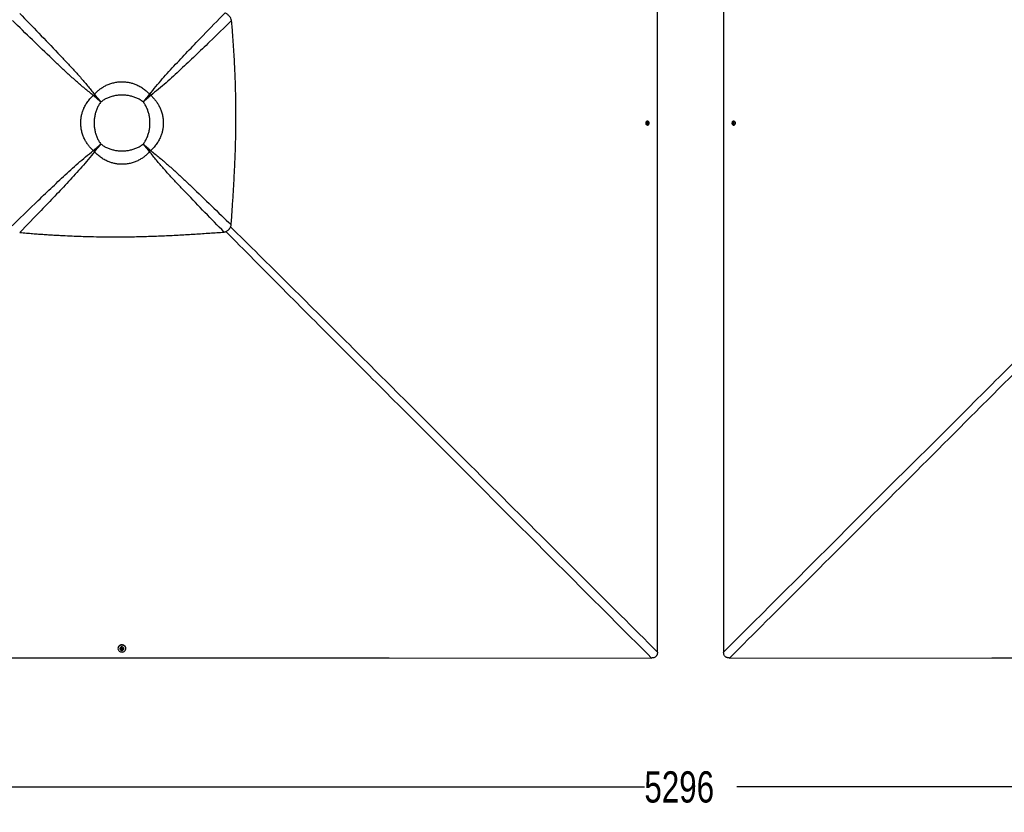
# Paper-space layout '2.5M DUO In-Ground Anchor' of a CAD drawing. Header units: millimetres. Extents: x 20 to 19291, y 40 to 15516.
# Tile 58 of 105: x 3698 to 8423, y 9280 to 13084. Entities that reach past the tile are written whole.
import ezdxf

# ---------------------------------------------------------------- set-up
doc = ezdxf.new("R2010")
doc.units = ezdxf.units.MM
doc.layers.add('COMPONENT_GEOMETRY', color=7, linetype='Continuous')
doc.styles.add('SLDTEXTSTYLE1', font='TXT', dxfattribs={"width": 0.75})
doc.dimstyles.new('SLDDIMSTYLE0', dxfattribs={"dimtxt": 150, "dimasz": 6.604, "dimexe": 0, "dimexo": 0.0625, "dimgap": 37.5, "dimtad": 0, "dimtih": 1, "dimtoh": 1, "dimdec": 0, "dimlfac": 0.5, "dimrnd": 1e-09, "dimzin": 12, "dimdsep": 46, "dimtxsty": 'SLDTEXTSTYLE1', "dimsah": 1, "dimcen": 0.09, "dimadec": 0, "dimazin": 3, "dimtfac": 1, "dimtdec": 0, "dimtofl": 0, "dimtmove": 0, "dimatfit": 3, "dimfxl": 1, "dimfrac": 2, "dimtolj": 1, "dimtzin": 12, "dimarcsym": 0})

# ---------------------------------------------------------------- blocks, each defined once
blk = doc.blocks.new('_D_14')
at = {"layer": 'COMPONENT_GEOMETRY', "color": 7, "ltscale": 2}
for p, q in [((6914.7, 15516.4), (871.4, 15516.4)), ((877.8, 15516.4), (877.8, 12887.5)), ((877.8, 10020.4), (877.8, 12649.3)), ((4187.3, 10020.4), (871.4, 10020.4))]:
    blk.add_line(p, q, dxfattribs=at)
for points in [[(877.8, 15516.4), (876.8, 15509.8), (878.8, 15509.8)], [(877.8, 10020.4), (878.8, 10027), (876.8, 10027)]]:
    blk.add_solid(points, dxfattribs=at)
at = {"layer": 'COMPONENT_GEOMETRY', "color": 7, "ltscale": 2, "insert": (656.1, 12842.7), "char_height": 150, "attachment_point": 1, "style": 'SLDTEXTSTYLE1'}
blk.add_mtext('2748', dxfattribs=at)
blk = doc.blocks.new('_D_15')
at = {"layer": 'COMPONENT_GEOMETRY', "color": 7, "ltscale": 2}
for p, q in [((1621.3, 12586.5), (1621.3, 9396.1)), ((12213.2, 12586.5), (12213.2, 9396.1)), ((1621.3, 9402.4), (6695.6, 9402.4)), ((12213.2, 9402.4), (7138.9, 9402.4))]:
    blk.add_line(p, q, dxfattribs=at)
for points in [[(1621.3, 9402.4), (1627.9, 9401.4), (1627.9, 9403.4)], [(12213.2, 9402.4), (12206.6, 9403.4), (12206.6, 9401.4)]]:
    blk.add_solid(points, dxfattribs=at)
at = {"layer": 'COMPONENT_GEOMETRY', "color": 7, "ltscale": 2, "insert": (6695.6, 9476.7), "char_height": 150, "attachment_point": 1, "style": 'SLDTEXTSTYLE1'}
blk.add_mtext('5296', dxfattribs=at)

psp = doc.layouts.new('2.5M DUO In-Ground Anchor')

# ---------------------------------------------------------------- linework, layer by layer
at = {"color": 7, "linetype": 'Continuous', "lineweight": 25, "ltscale": 2}
for p, q in [((4052.1, 12719.64), (4050.97, 12720.55)), ((4057.09, 12724.62), (4056.18, 12725.76)), ((4060.07, 12713.26), (4060.07, 12713.26)), ((4063.47, 12716.66), (4063.47, 12716.66)), ((4320.48, 12724.61), (4321.39, 12725.74)), ((4325.46, 12719.63), (4326.6, 12720.54)), ((6709.72, 12585.78), (6709.97, 12589.23)), ((6712.22, 12583.8), (6709.72, 12585.78)), ((6709.97, 12589.23), (6712.72, 12590.71)), ((6712.1, 12584.54), (6711.62, 12584.28)), ((6711.82, 12590.23), (6712.47, 12589.72)), ((6713.47, 12585.28), (6712.1, 12584.54)), ((6714.97, 12585.28), (6712.22, 12583.8)), ((6712.47, 12589.72), (6713.72, 12588.73)), ((6712.72, 12590.71), (6715.22, 12588.74)), ((6713.6, 12587.01), (6713.47, 12585.28)), ((6713.47, 12585.28), (6714.97, 12585.28)), ((6713.72, 12588.73), (6713.6, 12587.01)), ((6713.72, 12588.73), (6715.22, 12588.74)), ((6715.22, 12588.74), (6714.97, 12585.28)), ((7119.24, 12585.77), (7119.49, 12589.23)), ((7121.74, 12583.8), (7119.24, 12585.77)), ((7120.74, 12585.77), (7119.24, 12585.77)), ((7119.49, 12589.23), (7122.24, 12590.71)), ((7120.99, 12589.22), (7119.49, 12589.23)), ((7120.74, 12585.77), (7120.86, 12587.5)), ((7121.99, 12584.78), (7120.74, 12585.77)), ((7120.86, 12587.5), (7120.99, 12589.22)), ((7120.99, 12589.22), (7122.36, 12589.96)), ((7124.49, 12585.29), (7121.74, 12583.8)), ((7122.63, 12584.28), (7121.99, 12584.78)), ((7122.24, 12590.71), (7124.74, 12588.74)), ((7122.36, 12589.96), (7122.85, 12590.23)), ((7124.74, 12588.74), (7124.49, 12585.29)), ((4052.09, 12456.22), (4050.95, 12455.31)), ((4057.08, 12451.23), (4056.17, 12450.09)), ((4314.12, 12459.21), (4314.12, 12459.21)), ((4317.52, 12462.61), (4317.52, 12462.61)), ((4320.5, 12451.25), (4321.41, 12450.11)), ((4325.48, 12456.23), (4326.62, 12455.32)), ((4700.75, 12076.2), (4700.86, 12076.31)), ((4169.31, 10067.16), (4169.31, 10065.49)), ((4178.61, 10065.51), (4178.61, 10065.15)), ((4184.67, 10063.15), (4186.64, 10065.66)), ((4186.64, 10065.66), (4190.09, 10065.41)), ((4190.09, 10065.41), (4191.57, 10062.66)), ((4197.61, 10065.19), (4197.61, 10065.56)), ((4206.91, 10065.58), (4206.91, 10067.25)), ((4186.15, 10060.4), (4184.67, 10063.15)), ((4185.4, 10063.27), (4185.14, 10063.76)), ((4186.14, 10061.89), (4185.4, 10063.27)), ((4186.14, 10061.89), (4186.15, 10060.4)), ((4187.87, 10061.77), (4186.14, 10061.89)), ((4189.6, 10060.15), (4186.15, 10060.4)), ((4189.59, 10061.64), (4187.87, 10061.77)), ((4190.58, 10062.9), (4189.59, 10061.64)), ((4189.59, 10061.64), (4189.6, 10060.15)), ((4191.57, 10062.66), (4189.6, 10060.15)), ((4191.09, 10063.55), (4190.58, 10062.9))]:
    psp.add_line(p, q, dxfattribs=at)
at = {"color": 8, "linetype": 'Continuous', "lineweight": 25, "ltscale": 2}
for p, q in [((4060.07, 12713.26), (4052.4, 12719.93)), ((4056.8, 12724.33), (4063.47, 12716.66)), ((4314.11, 12716.65), (4320.78, 12724.31)), ((4325.17, 12719.92), (4317.51, 12713.25)), ((4052.39, 12455.92), (4060.06, 12462.6)), ((4063.46, 12459.2), (4056.78, 12451.53)), ((4320.79, 12451.54), (4314.12, 12459.21)), ((4317.52, 12462.61), (4325.19, 12455.94))]:
    psp.add_line(p, q, dxfattribs=at)
at = {"color": 7, "linetype": 'Continuous', "lineweight": 25, "ltscale": 2, "flags": 128}
for points in [[(6758.43, 12589), (6758.45, 13870.2), (6758.51, 15072.91)], [(7075.95, 15072.91), (7076.01, 13870.2), (7076.03, 12589)], [(6717.84, 12591.03), (6717.65, 12591.5), (6716.36, 12593.64), (6714.62, 12595.3), (6712.55, 12596.36), (6710.31, 12596.75), (6708.05, 12596.43), (6705.96, 12595.44), (6704.18, 12593.83), (6702.85, 12591.74), (6702.06, 12589.31), (6701.87, 12586.73), (6702.3, 12584.19), (6703.32, 12581.88), (6704.85, 12579.97), (6706.77, 12578.59), (6708.95, 12577.86), (6711.22, 12577.82), (6713.41, 12578.49), (6715.37, 12579.8), (6716.94, 12581.66), (6717.86, 12583.51)], [(6716.62, 12586.87), (6716.44, 12588.71), (6715.65, 12590.33), (6714.37, 12591.48), (6712.81, 12591.99), (6711.19, 12591.78), (6709.77, 12590.88), (6708.76, 12589.43), (6708.32, 12587.65), (6708.5, 12585.81), (6709.29, 12584.18), (6710.57, 12583.03), (6712.13, 12582.52), (6713.74, 12582.73), (6715.17, 12583.63), (6716.18, 12585.08), (6716.62, 12586.87)], [(6711.56, 12584.33), (6711.78, 12584.4), (6712.1, 12584.54)], [(6758.51, 10049.08), (6758.45, 11307.81), (6758.43, 12589)], [(7076.03, 12589), (7076.01, 11307.81), (7075.95, 10049.08)], [(7116.6, 12583.51), (7116.81, 12582.99), (7118.1, 12580.85), (7119.84, 12579.2), (7121.91, 12578.14), (7124.15, 12577.75), (7126.41, 12578.07), (7128.5, 12579.07), (7130.28, 12580.68), (7131.61, 12582.77), (7132.4, 12585.2), (7132.59, 12587.78), (7132.15, 12590.32), (7131.14, 12592.63), (7129.61, 12594.54), (7127.69, 12595.92), (7125.51, 12596.65), (7123.24, 12596.68), (7121.05, 12596.01), (7119.09, 12594.7), (7117.52, 12592.83), (7116.62, 12591.03)], [(7117.84, 12587.64), (7118.02, 12585.8), (7118.81, 12584.18), (7120.09, 12583.03), (7121.65, 12582.52), (7123.27, 12582.74), (7124.69, 12583.64), (7125.7, 12585.09), (7126.14, 12586.87), (7125.96, 12588.71), (7125.17, 12590.33), (7123.89, 12591.48), (7122.33, 12591.99), (7120.71, 12591.78), (7119.29, 12590.88), (7118.28, 12589.42), (7117.84, 12587.64)], [(7122.91, 12590.18), (7122.68, 12590.11), (7122.36, 12589.96)], [(4206.91, 10067.25), (4206.89, 10067.9), (4206.38, 10071.11), (4205.16, 10074.16), (4203.29, 10076.95), (4200.84, 10079.37), (4197.89, 10081.31), (4194.57, 10082.72), (4191, 10083.53), (4187.32, 10083.71), (4183.67, 10083.25), (4180.2, 10082.18), (4177.02, 10080.54), (4174.27, 10078.38), (4172.05, 10075.79), (4170.45, 10072.87), (4169.53, 10069.74), (4169.31, 10067.16)], [(4169.84, 10061.63), (4171.06, 10058.57), (4172.93, 10055.78), (4175.38, 10053.37), (4178.33, 10051.42), (4181.65, 10050.02), (4185.22, 10049.21), (4188.9, 10049.03), (4192.55, 10049.48), (4196.02, 10050.55), (4199.2, 10052.2), (4201.95, 10054.36), (4204.17, 10056.94), (4205.77, 10059.86), (4206.69, 10063), (4206.9, 10066.23), (4206.38, 10069.44), (4205.17, 10072.49), (4203.29, 10075.28), (4200.84, 10077.7), (4197.9, 10079.64), (4194.58, 10081.05), (4191.01, 10081.85), (4187.33, 10082.04), (4183.68, 10081.58), (4180.2, 10080.51), (4177.02, 10078.87), (4174.28, 10076.71), (4172.06, 10074.12), (4170.46, 10071.2), (4169.54, 10068.07), (4169.33, 10064.83), (4169.84, 10061.63)], [(4197.61, 10065.56), (4197.29, 10067.68), (4196.3, 10069.77), (4194.69, 10071.56), (4192.6, 10072.89), (4190.17, 10073.68), (4187.6, 10073.87), (4185.06, 10073.43), (4182.74, 10072.41), (4180.83, 10070.89), (4179.45, 10068.96), (4178.72, 10066.78), (4178.61, 10065.51)], [(4191.76, 10057.46), (4192.37, 10057.71), (4194.5, 10058.99), (4196.16, 10060.74), (4197.22, 10062.81), (4197.61, 10065.06), (4197.3, 10067.31), (4196.3, 10069.41), (4194.69, 10071.19), (4192.6, 10072.53), (4190.17, 10073.32), (4187.6, 10073.5), (4185.06, 10073.07), (4182.74, 10072.05), (4180.83, 10070.52), (4179.45, 10068.6), (4178.72, 10066.41), (4178.68, 10064.14), (4179.35, 10061.95), (4180.66, 10059.99), (4182.53, 10058.41), (4184.5, 10057.45)], [(4187.73, 10058.75), (4189.57, 10058.93), (4191.19, 10059.72), (4192.34, 10061), (4192.85, 10062.57), (4192.64, 10064.18), (4191.74, 10065.61), (4190.29, 10066.62), (4188.51, 10067.07), (4186.67, 10066.88), (4185.05, 10066.09), (4183.89, 10064.81), (4183.38, 10063.25), (4183.6, 10061.63), (4184.5, 10060.2), (4185.95, 10059.19), (4187.73, 10058.75)], [(1649.96, 10020.35), (2908.66, 10020.41), (4189.86, 10020.44)], [(4185.19, 10063.82), (4185.26, 10063.59), (4185.4, 10063.27)], [(4189.86, 10020.44), (5471.05, 10020.41), (6729.76, 10020.35)], [(7104.7, 10020.35), (8363.41, 10020.41), (9644.6, 10020.44)]]:
    psp.add_lwpolyline(points, dxfattribs=at)
at = {"color": 7, "linetype": 'Continuous', "lineweight": 25, "ltscale": 4}
for centre, radius, start, end in [((4232.87, 12543.72), 253.68, 134.14544, 135.81031), ((4226.15, 12550.44), 242.73, 134.14579, 135.81013), ((4178.76, 12597.97), 165.47, 134.16828, 135.83279), ((4178.71, 12597.92), 165.47, 134.14566, 135.81029), ((4199.04, 12598.18), 165.15, 44.16688, 45.83312), ((4150.73, 12549.87), 243.62, 44.17165, 45.82835), ((4144.52, 12543.66), 253.85, 44.16891, 45.83109), ((6710.92, 12587.77), 2.49, 51.48692, 72.41263), ((6710.58, 12587.15), 3.02, 300.15774, 357.30386), ((6710.44, 12587.29), 3.17, 354.91933, 50.17012), ((6707.91, 12587.25), 10.63, 355.89673, 20.87937), ((6707.91, 12587.25), 10.63, 339.40243, 355.89673), ((7126.55, 12587.25), 10.63, 175.89705, 200.59757), ((7126.55, 12587.25), 10.63, 159.12063, 175.89705), ((7124.01, 12587.21), 3.16, 174.90188, 230.20776), ((7123.88, 12587.35), 3.02, 120.21517, 177.29383), ((7123.54, 12586.74), 2.49, 231.55073, 252.21659), ((4229.86, 12629.01), 249.36, 224.15236, 225.84764), ((4224.13, 12623.27), 239.79, 224.15687, 225.84313), ((4177.04, 12576.18), 163.05, 224.15456, 225.84544), ((4198.82, 12577.91), 165.47, 314.16721, 315.83172), ((4198.78, 12577.86), 165.47, 314.18971, 315.85434), ((4151.3, 12625.29), 242.73, 314.18987, 315.85421), ((4144.58, 12632.01), 253.68, 314.18969, 315.85456), ((4188.11, 10067.45), 10.63, 250.16482, 265.89063), ((4188.01, 10064.78), 3.01, 210.0875, 267.30197), ((4188.11, 10067.45), 10.63, 265.89063, 290.11858), ((4188.15, 10064.92), 3.16, 264.91554, 320.2296), ((4188.62, 10064.45), 2.51, 321.57098, 342.5553)]:
    psp.add_arc(centre, radius, start, end, dxfattribs=at)
at = {"color": 7, "linetype": 'Continuous', "lineweight": 25, "ltscale": 2}
for points, knots in [([(3697.87, 13113.34), (3728.62, 13081.81), (3790.11, 13018.77), (3863.12, 12942.44), (3917.55, 12884.95), (3953.62, 12846.42), (3989.01, 12807.28), (4023.52, 12767.34), (4045.29, 12739.62), (4056.18, 12725.76)], [0, 0, 0, 0, 0.2498232, 0.4996433, 0.5997256, 0.6998528, 0.7999525, 0.8999917, 1, 1, 1, 1]), ([(4321.39, 12725.74), (4331.22, 12738.24), (4350.87, 12763.23), (4381.97, 12799.27), (4413.8, 12834.64), (4456.93, 12881.33), (4511.5, 12939.31), (4590.3, 13021.28), (4647.47, 13079.91), (4682.36, 13115.7)], [0, 0, 0, 0, 0.0896208, 0.1792755, 0.2689653, 0.3586339, 0.5384834, 0.7183364, 1, 1, 1, 1]), ([(4714.46, 13079.46), (4713.25, 13083.29), (4711.39, 13089.19), (4707.24, 13096.39), (4703.38, 13101.55), (4698.83, 13106.18), (4693.73, 13110.1), (4688.22, 13113.34), (4684.33, 13114.9), (4682.36, 13115.7)], [0, 0, 0, 0, 0.2383648, 0.366381, 0.4913274, 0.6205369, 0.7504462, 0.8732425, 1, 1, 1, 1]), ([(4050.97, 12720.55), (4037.15, 12731.42), (4009.51, 12753.17), (3969.69, 12787.63), (3930.66, 12822.97), (3892.25, 12858.99), (3834.79, 12913.47), (3758.4, 12986.66), (3695.28, 13048.34), (3663.71, 13079.18)], [0, 0, 0, 0, 0.0997858, 0.1996022, 0.2994789, 0.3993828, 0.499242, 0.7496195, 1, 1, 1, 1]), ([(4714.46, 13079.46), (4679.37, 13045.25), (4621.49, 12988.81), (4540.32, 12910.79), (4482.42, 12856.3), (4435.74, 12813.16), (4400.29, 12781.26), (4364.17, 12750.08), (4339.12, 12730.38), (4326.6, 12720.54)], [0, 0, 0, 0, 0.277691, 0.4581332, 0.6385721, 0.7289392, 0.8193281, 0.909681, 1, 1, 1, 1]), ([(4712.72, 12098.45), (4714.25, 12121.29), (4717.35, 12167.7), (4722.01, 12238.29), (4726.36, 12310.81), (4730.15, 12385.07), (4733.13, 12461), (4734.85, 12529.88), (4735.6, 12591.5), (4735.65, 12645.68), (4735.07, 12700.99), (4733.81, 12757.69), (4732, 12810.69), (4729.81, 12860.05), (4727.37, 12905.89), (4724.82, 12946.77), (4722.33, 12982.59), (4720.03, 13013.24), (4717.43, 13045.66), (4715.48, 13067.91), (4714.46, 13079.46)], [0, 0, 0, 0, 0.0699473, 0.1421134, 0.216098, 0.2918514, 0.3691691, 0.4481614, 0.5022531, 0.5573435, 0.6135897, 0.6711755, 0.7305479, 0.7755282, 0.8220901, 0.8707305, 0.900633, 0.9317723, 0.9646053, 1, 1, 1, 1]), ([(4056.18, 12725.76), (4060.04, 12729.81), (4067.77, 12737.94), (4080.66, 12748.79), (4094.39, 12758.53), (4106.78, 12765.68), (4120.4, 12772.24), (4135.37, 12777.98), (4154.16, 12782.89), (4172.07, 12785.51), (4189.28, 12786.28), (4205.7, 12785.46), (4222.48, 12782.97), (4238.93, 12778.9), (4251.43, 12774.49), (4264.77, 12768.76), (4278.86, 12761.37), (4296.1, 12749.58), (4310.27, 12737.54), (4318.22, 12729.12), (4321.39, 12725.74)], [0, 0, 0, 0, 0.0559729, 0.1121696, 0.1683431, 0.2242841, 0.2550951, 0.319597, 0.3843013, 0.4487964, 0.4999799, 0.5561838, 0.6126616, 0.669144, 0.7253536, 0.7448925, 0.8143865, 0.8841261, 0.9536562, 1, 1, 1, 1]), ([(4050.95, 12455.31), (4046.9, 12459.17), (4038.77, 12466.9), (4027.92, 12479.79), (4018.17, 12493.51), (4011.02, 12505.91), (4004.45, 12519.54), (3998.71, 12534.52), (3993.8, 12553.3), (3991.18, 12571.21), (3990.42, 12588.42), (3991.24, 12604.84), (3993.72, 12621.62), (3997.79, 12638.08), (4002.2, 12650.57), (4007.93, 12663.91), (4015.32, 12678), (4027.11, 12695.24), (4039.15, 12709.41), (4047.59, 12717.37), (4050.97, 12720.55)], [0, 0, 0, 0, 0.0559651, 0.1121538, 0.168319, 0.2242519, 0.255133, 0.3196221, 0.3843118, 0.4487942, 0.4999794, 0.5561759, 0.6126462, 0.6691204, 0.7253221, 0.7448541, 0.8143361, 0.8840629, 0.9535801, 1, 1, 1, 1]), ([(4087.51, 12689.22), (4083.29, 12692.79), (4074.91, 12699.89), (4062.61, 12710.44), (4054.84, 12717.19), (4050.97, 12720.55)], [0, 0, 0, 0, 0.33628722, 0.66953381, 1, 1, 1, 1]), ([(4087.51, 12689.22), (4083.42, 12692.68), (4075.3, 12699.58), (4063.39, 12709.83), (4055.86, 12716.38), (4052.11, 12719.64)], [0, 0, 0, 0, 0.3362886, 0.6695348, 1, 1, 1, 1]), ([(4056.18, 12725.76), (4059.54, 12721.89), (4066.28, 12714.12), (4076.84, 12701.82), (4083.94, 12693.43), (4087.51, 12689.22)], [0, 0, 0, 0, 0.3304596, 0.6637071, 1, 1, 1, 1]), ([(4057.09, 12724.62), (4060.35, 12720.87), (4066.9, 12713.34), (4077.15, 12701.43), (4084.04, 12693.3), (4087.51, 12689.22)], [0, 0, 0, 0, 0.3304584, 0.6637057, 1, 1, 1, 1]), ([(4290.08, 12689.22), (4285.22, 12692.73), (4275.48, 12699.75), (4259.36, 12707.88), (4242.47, 12714.27), (4224.9, 12718.7), (4206.93, 12721.35), (4188.78, 12722.22), (4170.64, 12721.34), (4152.68, 12718.7), (4135.11, 12714.26), (4118.21, 12707.88), (4102.1, 12699.75), (4092.36, 12692.73), (4087.51, 12689.22)], [0, 0, 0, 0, 0.0828515, 0.1660468, 0.248979, 0.3325711, 0.4164005, 0.5000369, 0.583669, 0.6674951, 0.751084, 0.8339951, 0.9171698, 1, 1, 1, 1]), ([(4290.08, 12689.22), (4293.64, 12693.43), (4300.74, 12701.82), (4311.29, 12714.11), (4318.04, 12721.88), (4321.39, 12725.74)], [0, 0, 0, 0, 0.3362883, 0.6695364, 1, 1, 1, 1]), ([(4290.08, 12689.22), (4293.54, 12693.3), (4300.43, 12701.42), (4310.68, 12713.33), (4317.22, 12720.86), (4320.48, 12724.61)], [0, 0, 0, 0, 0.3362903, 0.6695377, 1, 1, 1, 1]), ([(4326.6, 12720.54), (4322.73, 12717.18), (4314.96, 12710.44), (4302.67, 12699.88), (4294.29, 12692.79), (4290.08, 12689.22)], [0, 0, 0, 0, 0.33046356, 0.66371169, 1, 1, 1, 1]), ([(4325.46, 12719.63), (4321.72, 12716.37), (4314.19, 12709.82), (4302.28, 12699.58), (4294.16, 12692.68), (4290.08, 12689.22)], [0, 0, 0, 0, 0.3304623, 0.6637097, 1, 1, 1, 1]), ([(4326.6, 12720.54), (4330.66, 12716.68), (4338.78, 12708.95), (4349.63, 12696.06), (4359.38, 12682.34), (4366.53, 12669.94), (4373.09, 12656.31), (4378.84, 12641.33), (4383.75, 12622.55), (4386.37, 12604.64), (4387.13, 12587.42), (4386.31, 12571.01), (4383.83, 12554.23), (4379.76, 12537.77), (4375.35, 12525.28), (4369.62, 12511.94), (4362.23, 12497.85), (4350.45, 12480.61), (4338.41, 12466.44), (4329.98, 12458.5), (4326.62, 12455.32)], [0, 0, 0, 0, 0.0559728, 0.1121692, 0.1683421, 0.2242827, 0.2551477, 0.3196487, 0.3843511, 0.4488456, 0.5000458, 0.55625, 0.6127279, 0.6692104, 0.7254198, 0.7449451, 0.8144331, 0.8841666, 0.9536909, 1, 1, 1, 1]), ([(4087.51, 12689.22), (4084, 12684.36), (4076.98, 12674.62), (4068.85, 12658.5), (4062.47, 12641.6), (4058.03, 12624.03), (4055.39, 12606.07), (4054.52, 12587.93), (4055.39, 12569.79), (4058.04, 12551.82), (4062.47, 12534.26), (4068.85, 12517.36), (4076.98, 12501.25), (4084, 12491.51), (4087.51, 12486.65)], [0, 0, 0, 0, 0.0828582, 0.1660609, 0.2490008, 0.3325857, 0.416408, 0.5000363, 0.5836617, 0.667481, 0.7510626, 0.8339813, 0.9171622, 1, 1, 1, 1]), ([(4290.08, 12486.65), (4293.58, 12491.51), (4300.61, 12501.24), (4308.74, 12517.36), (4315.12, 12534.25), (4319.55, 12551.82), (4322.2, 12569.78), (4323.08, 12587.93), (4322.2, 12606.07), (4319.56, 12624.04), (4315.12, 12641.61), (4308.74, 12658.51), (4300.61, 12674.62), (4293.58, 12684.36), (4290.08, 12689.22)], [0, 0, 0, 0, 0.0828302, 0.1660049, 0.248916, 0.3325049, 0.416331, 0.4999631, 0.5835995, 0.6674289, 0.751021, 0.8339532, 0.9171485, 1, 1, 1, 1]), ([(4050.95, 12455.31), (4054.82, 12458.67), (4062.6, 12465.42), (4074.9, 12475.98), (4083.29, 12483.08), (4087.51, 12486.65)], [0, 0, 0, 0, 0.3304605, 0.6637126, 1, 1, 1, 1]), ([(4052.09, 12456.22), (4055.84, 12459.48), (4063.37, 12466.04), (4075.29, 12476.29), (4083.42, 12483.18), (4087.51, 12486.65)], [0, 0, 0, 0, 0.3304556, 0.6637065, 1, 1, 1, 1]), ([(4087.51, 12486.65), (4083.94, 12482.43), (4076.84, 12474.04), (4066.28, 12461.74), (4059.53, 12453.97), (4056.17, 12450.09)], [0, 0, 0, 0, 0.3362874, 0.6695395, 1, 1, 1, 1]), ([(4087.51, 12486.65), (4084.04, 12482.56), (4077.14, 12474.44), (4066.89, 12462.52), (4060.34, 12454.98), (4057.08, 12451.23)], [0, 0, 0, 0, 0.3362935, 0.6695444, 1, 1, 1, 1]), ([(4087.51, 12486.65), (4092.36, 12483.14), (4102.1, 12476.12), (4118.22, 12467.99), (4135.11, 12461.61), (4152.68, 12457.18), (4170.64, 12454.53), (4188.78, 12453.66), (4206.93, 12454.53), (4224.89, 12457.17), (4242.46, 12461.61), (4259.36, 12467.99), (4275.48, 12476.12), (4285.22, 12483.14), (4290.08, 12486.65)], [0, 0, 0, 0, 0.0828378, 0.1660187, 0.2489374, 0.332519, 0.4163383, 0.4999637, 0.583592, 0.6674143, 0.7509992, 0.8339391, 0.9171418, 1, 1, 1, 1]), ([(4290.08, 12486.65), (4294.29, 12483.08), (4302.68, 12475.98), (4314.97, 12465.43), (4322.75, 12458.68), (4326.62, 12455.32)], [0, 0, 0, 0, 0.3362929, 0.6695404, 1, 1, 1, 1]), ([(4321.4, 12450.11), (4318.05, 12453.98), (4311.3, 12461.75), (4300.74, 12474.05), (4293.65, 12482.44), (4290.08, 12486.65)], [0, 0, 0, 0, 0.33046619, 0.66371278, 1, 1, 1, 1]), ([(4290.08, 12486.65), (4294.16, 12483.19), (4302.29, 12476.29), (4314.2, 12466.04), (4321.73, 12459.49), (4325.48, 12456.23)], [0, 0, 0, 0, 0.3362943, 0.6695416, 1, 1, 1, 1]), ([(4320.49, 12451.25), (4317.23, 12455), (4310.68, 12462.53), (4300.44, 12474.44), (4293.54, 12482.57), (4290.08, 12486.65)], [0, 0, 0, 0, 0.3304652, 0.6637114, 1, 1, 1, 1]), ([(3661.35, 12094.71), (3697.39, 12129.85), (3756.13, 12187.13), (3838.07, 12265.88), (3895.74, 12320.14), (3942.24, 12363.09), (3977.55, 12394.86), (4013.53, 12425.89), (4038.48, 12445.51), (4050.95, 12455.31)], [0, 0, 0, 0, 0.28391314, 0.46280052, 0.64168435, 0.73127361, 0.82088357, 0.91045848, 1, 1, 1, 1]), ([(4056.17, 12450.09), (4046.39, 12437.65), (4026.82, 12412.75), (3995.85, 12376.86), (3964.17, 12341.62), (3921.22, 12295.11), (3866.88, 12237.37), (3788.71, 12156.02), (3732.07, 12097.93), (3697.62, 12062.59)], [0, 0, 0, 0, 0.0898349, 0.1797028, 0.2696064, 0.3594885, 0.5397671, 0.7200499, 1, 1, 1, 1]), ([(4321.41, 12450.11), (4317.55, 12446.05), (4309.82, 12437.93), (4296.93, 12427.07), (4283.21, 12417.33), (4270.81, 12410.17), (4257.18, 12403.6), (4242.19, 12397.86), (4223.41, 12392.94), (4205.5, 12390.32), (4188.28, 12389.56), (4171.86, 12390.38), (4155.09, 12392.87), (4138.63, 12396.93), (4126.14, 12401.34), (4112.8, 12407.07), (4098.71, 12414.46), (4081.47, 12426.25), (4067.3, 12438.29), (4059.35, 12446.72), (4056.17, 12450.09)], [0, 0, 0, 0, 0.0559647, 0.1121535, 0.168318, 0.224251, 0.2551861, 0.3196732, 0.3843622, 0.4488427, 0.5000464, 0.556242, 0.6127124, 0.6691866, 0.7253884, 0.7449072, 0.8143824, 0.8841036, 0.9536151, 1, 1, 1, 1]), ([(4678.6, 12064.33), (4647.95, 12095.7), (4586.65, 12158.44), (4513.86, 12234.42), (4459.61, 12291.65), (4423.65, 12329.99), (4388.38, 12368.96), (4353.97, 12408.72), (4332.26, 12436.31), (4321.41, 12450.11)], [0, 0, 0, 0, 0.2498228, 0.4996427, 0.599725, 0.6998519, 0.7999518, 0.8999911, 1, 1, 1, 1]), ([(4326.62, 12455.32), (4340.39, 12444.5), (4367.94, 12422.87), (4407.65, 12388.57), (4446.56, 12353.41), (4484.86, 12317.57), (4542.16, 12263.35), (4618.31, 12190.53), (4681.25, 12129.14), (4712.72, 12098.45)], [0, 0, 0, 0, 0.0997859, 0.1996026, 0.2994792, 0.3993829, 0.499242, 0.7496195, 1, 1, 1, 1]), ([(4700.86, 12076.31), (4701.87, 12077.39), (4703.88, 12079.54), (4706.43, 12083.14), (4708.87, 12087.4), (4711.1, 12092.49), (4712.17, 12096.43), (4712.72, 12098.45)], [0, 0, 0, 0, 0.17441881, 0.34671579, 0.51849811, 0.75323124, 1, 1, 1, 1]), ([(3697.62, 12062.59), (3708.33, 12061.65), (3729.03, 12059.82), (3759.22, 12057.38), (3787.83, 12055.2), (3815.28, 12053.25), (3841.86, 12051.5), (3867.7, 12049.93), (3899.69, 12048.13), (3937.58, 12046.27), (3981.22, 12044.51), (4028.37, 12043.01), (4079.07, 12041.93), (4133.34, 12041.38), (4186.51, 12041.45), (4247.48, 12042.19), (4316.04, 12043.91), (4391.98, 12046.88), (4466.23, 12050.68), (4538.76, 12055.04), (4609.35, 12059.69), (4655.76, 12062.8), (4678.6, 12064.33)], [0, 0, 0, 0, 0.0328482, 0.0634837, 0.0925206, 0.1204908, 0.1475322, 0.173883, 0.1995743, 0.2453769, 0.2897482, 0.3329773, 0.3894378, 0.4446269, 0.4987035, 0.5518213, 0.6308143, 0.7081334, 0.7838892, 0.8578772, 0.9300474, 1, 1, 1, 1]), ([(4678.6, 12064.33), (4679.96, 12064.68), (4682.62, 12065.38), (4686.44, 12066.78), (4690.85, 12068.8), (4695.81, 12071.73), (4699.09, 12074.7), (4700.75, 12076.2)], [0, 0, 0, 0, 0.1652567, 0.3248562, 0.4794987, 0.7365697, 1, 1, 1, 1]), ([(6758.51, 10049.08), (6758.45, 10047.13), (6758.32, 10043.23), (6757.2, 10038.07), (6755.49, 10033.75), (6753.42, 10030.27), (6750.73, 10027.23), (6746.66, 10024.03), (6741.39, 10021.76), (6735.33, 10020.52), (6731.62, 10020.41), (6729.76, 10020.35)], [0, 0, 0, 0, 0.1264192, 0.2525731, 0.3394656, 0.4262592, 0.5136591, 0.6010767, 0.7596722, 0.8797268, 1, 1, 1, 1]), ([(7104.7, 10020.35), (7102.98, 10020.4), (7099.55, 10020.5), (7094.75, 10021.39), (7090.42, 10022.87), (7086.62, 10024.89), (7083.28, 10027.63), (7079.87, 10031.76), (7077.45, 10037.14), (7076.13, 10043.32), (7076.01, 10047.16), (7075.95, 10049.08)], [0, 0, 0, 0, 0.111257, 0.2223555, 0.3145669, 0.4066509, 0.4996104, 0.5925728, 0.7513877, 0.8755694, 1, 1, 1, 1])]:
    psp.add_open_spline(points, degree=3, knots=knots, dxfattribs=at)
at = {"color": 8, "linetype": 'Continuous', "lineweight": 25, "ltscale": 2}
for points, knots in [([(6729.76, 10020.35), (6523.08, 10227), (6128.74, 10621.27), (5642.41, 11108.01), (5270.47, 11480.37), (4994.13, 11757.55), (4799.9, 11953.27), (4697.86, 12056.66), (4687.39, 12067.27)], [0, 0, 0, 0, 0.30314305, 0.57838418, 0.71375935, 0.84913448, 0.9845092, 1, 1, 1, 1]), ([(4709.74, 12089.72), (4720.38, 12079.24), (4823.87, 11977.29), (5019.77, 11783.21), (5297.2, 11507.12), (5759.24, 11046.41), (6246.37, 10560.42), (6640.99, 10166.42), (6758.51, 10049.08)], [0, 0, 0, 0, 0.0155106, 0.1508813, 0.2862525, 0.4216235, 0.8277561, 1, 1, 1, 1]), ([(7075.95, 10049.08), (7282.85, 10255.66), (7677.47, 10649.66), (8164.65, 11135.58), (8537.26, 11507.12), (8814.69, 11783.21), (9010.37, 11977.07), (9113.65, 12078.82), (9124.07, 12089.09)], [0, 0, 0, 0, 0.3033445, 0.5785585, 0.7139722, 0.849386, 0.9847993, 1, 1, 1, 1]), ([(9146.6, 12066.8), (9136.28, 12056.34), (9034.4, 11953.11), (8840.32, 11757.55), (8563.99, 11480.37), (8102.88, 11018.73), (7616.47, 10532.03), (7222.13, 10137.76), (7104.7, 10020.35)], [0, 0, 0, 0, 0.0152626, 0.1506687, 0.2860752, 0.4214817, 0.8277205, 1, 1, 1, 1])]:
    psp.add_open_spline(points, degree=3, knots=knots, dxfattribs=at)

# ---------------------------------------------------------------- dimensions: what is measured, and where the dimension line sits
at = {"layer": 'COMPONENT_GEOMETRY', "color": 7, "ltscale": 2}
dim = psp.add_linear_dim(base=(877.79, 10020.44), p1=(6917.23, 15516.37), p2=(4189.86, 10020.44), angle=90, dimstyle='SLDDIMSTYLE0', dxfattribs=at)
dim.commit()
dim.dimension.update_dxf_attribs({"geometry": '_D_14', "text_midpoint": (877.79, 12768.4), "dimtype": 160})
dim = psp.add_linear_dim(base=(12213.17, 9402.42), p1=(1621.29, 12589), p2=(12213.17, 12589), dimstyle='SLDDIMSTYLE0', dxfattribs=at)
dim.commit()
dim.dimension.update_dxf_attribs({"geometry": '_D_15', "text_midpoint": (6917.23, 9402.42), "dimtype": 160})

doc.saveas('drawing.dxf')
